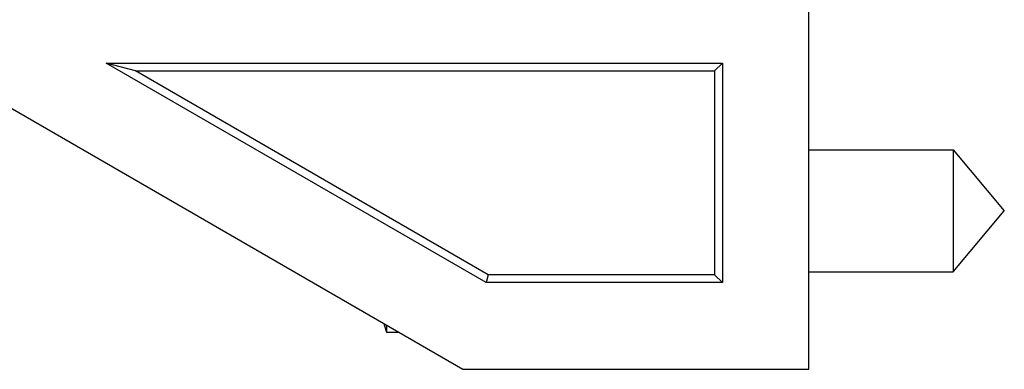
# Model space of a CAD drawing. Header units: inches. Extents: x 0.2 to 16.8, y 0.1 to 10.8.
# Tile 10 of 12: x 11.368 to 12.165, y 3.588 to 3.871. Entities that reach past the tile are written whole.
import ezdxf

# ---------------------------------------------------------------- set-up
doc = ezdxf.new("R2010")
doc.units = ezdxf.units.IN
doc.header["$LTSCALE"] = 0.935
doc.header["$MEASUREMENT"] = 0
doc.layers.get('0').update_dxf_attribs({"linetype": 'CONTINUOUS'})

msp = doc.modelspace()

# ---------------------------------------------------------------- linework, layer by layer
at = {"color": 7, "linetype": 'CONTINUOUS'}
for p, q in [((12.00685, 3.58849), (12.00685, 7.71349)), ((11.29816, 3.83599), (11.72685, 3.58849)), ((11.43816, 3.83599), (11.93685, 3.83599)), ((11.46189, 3.82963), (11.43816, 3.83599)), ((11.7456, 3.65849), (11.43816, 3.83599)), ((11.93049, 3.82963), (11.93685, 3.83599)), ((11.93685, 3.83599), (11.93685, 3.65849)), ((11.46189, 3.82963), (11.93049, 3.82963)), ((11.74731, 3.66484), (11.46189, 3.82963)), ((11.93049, 3.82963), (11.93049, 3.66484)), ((12.00685, 3.7657), (12.12362, 3.7657)), ((12.12362, 3.7657), (12.16492, 3.71649)), ((12.12362, 3.7657), (12.12362, 3.66727)), ((12.12362, 3.66727), (12.16492, 3.71649)), ((12.00685, 3.66727), (12.12362, 3.66727)), ((11.74731, 3.66484), (11.7456, 3.65849)), ((11.93685, 3.65849), (11.7456, 3.65849)), ((11.93049, 3.66484), (11.74731, 3.66484)), ((11.93049, 3.66484), (11.93685, 3.65849)), ((11.66492, 3.62424), (11.66492, 3.61846)), ((11.66492, 3.61846), (11.67494, 3.61846)), ((11.72685, 3.58849), (12.00685, 3.58849))]:
    msp.add_line(p, q, dxfattribs=at)
msp.add_arc((11.96217, 3.71649), 0.313, 196.90867, 198.25234, dxfattribs=at)

doc.saveas('drawing.dxf')
